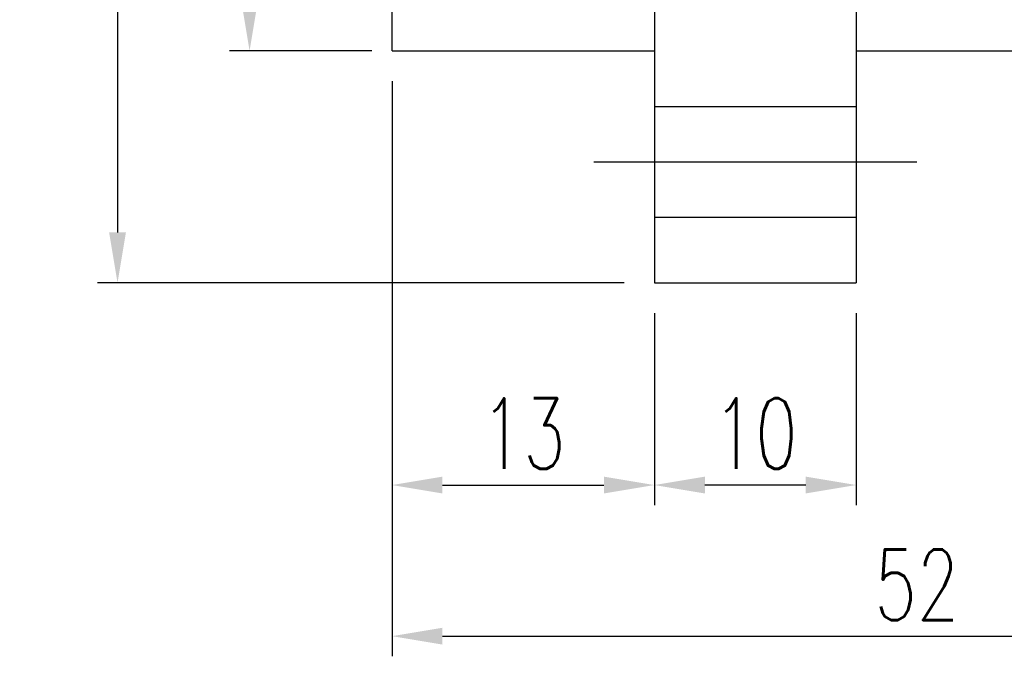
# Model space of a CAD drawing. Header units: millimetres. Extents: x 2 to 181, y -2 to 108.
# Tile 2 of 58: x 99 to 148, y -2 to 29. Entities that reach past the tile are written whole.
import ezdxf
from ezdxf.lldxf.tags import DXFTag

# ---------------------------------------------------------------- set-up
doc = ezdxf.new("R2010")
doc.units = ezdxf.units.MM
doc.header["$LTSCALE"] = 0.1
doc.layers.get('DEFPOINTS').update_dxf_attribs({"linetype": 'CONTINUOUS'})
doc.layers.add('layer 1', color=7, linetype='CONTINUOUS')
doc.styles.add('DIM-7', font='SIMPLEX.shx', dxfattribs={"width": 0.7, "bigfont": 'chineset.shx'})
tags = doc.linetypes.add('DASHED', pattern=[25.72, 12.86, -12.86]).pattern_tags.tags
tags[6:7] = [DXFTag(74, 4), DXFTag(75, 0), DXFTag(340, '0'), DXFTag(46, 0.0), DXFTag(50, 0.0), DXFTag(44, 0.0), DXFTag(45, 0.0)]
tags[4:5] = [DXFTag(74, 4), DXFTag(75, 0), DXFTag(340, '0'), DXFTag(46, 0.0), DXFTag(50, 0.0), DXFTag(44, 0.0), DXFTag(45, 0.0)]
doc.dimstyles.new('CNS', dxfattribs={"dimtxt": 3.5, "dimasz": 2.5, "dimexe": 1, "dimexo": 1.5, "dimgap": 0.09, "dimtad": 0, "dimdsep": 46, "dimtxsty": 'DIM-7', "dimcen": 0.09, "dimclrd": 1, "dimclre": 1, "dimclrt": 4, "dimadec": 0, "dimazin": 0, "dimtfac": 1, "dimtix": 1, "dimtmove": 2, "dimatfit": 3, "dimfxl": 1, "dimtvp": 0.971429, "dimtolj": 1, "dimarcsym": 0})

# ---------------------------------------------------------------- blocks, each defined once
blk = doc.blocks.new('*D2')
at = {"layer": 'DEFPOINTS', "color": 0, "transparency": 16777216}
for p in [(130.401, 16.381), (140.401, 16.381), (130.401, 6.353)]:
    blk.add_point(p, dxfattribs=at)
at = {"layer": 'layer 1', "lineweight": -2, "transparency": 16777216}
for p, q in [((130.401, 14.881), (130.401, 5.353)), ((140.401, 14.881), (140.401, 5.353)), ((137.901, 6.353), (132.901, 6.353))]:
    blk.add_line(p, q, dxfattribs=at)
at = {"layer": 'layer 1', "transparency": 16777216}
for points in [[(132.901, 6.769), (132.901, 5.936), (130.401, 6.353)], [(137.901, 6.769), (137.901, 5.936), (140.401, 6.353)]]:
    blk.add_solid(points, dxfattribs=at)
at = {"layer": 'layer 1', "transparency": 16777216, "insert": (135.401, 8.903), "char_height": 3.5, "attachment_point": 5, "style": 'DIM-7'}
blk.add_mtext('\\A1;10', dxfattribs=at)
blk = doc.blocks.new('*D3')
at = {"layer": 'DEFPOINTS', "color": 0, "transparency": 16777216}
for p in [(117.401, 27.881), (130.401, 16.381), (130.401, 6.353)]:
    blk.add_point(p, dxfattribs=at)
at = {"layer": 'layer 1', "lineweight": -2, "transparency": 16777216}
for p, q in [((117.401, 26.381), (117.401, 5.353)), ((130.401, 14.881), (130.401, 5.353)), ((119.901, 6.353), (127.901, 6.353))]:
    blk.add_line(p, q, dxfattribs=at)
at = {"layer": 'layer 1', "transparency": 16777216}
for points in [[(119.901, 6.769), (119.901, 5.936), (117.401, 6.353)], [(127.901, 6.769), (127.901, 5.936), (130.401, 6.353)]]:
    blk.add_solid(points, dxfattribs=at)
at = {"layer": 'layer 1', "transparency": 16777216, "insert": (123.901, 8.903), "char_height": 3.5, "attachment_point": 5, "style": 'DIM-7'}
blk.add_mtext('\\A1;13', dxfattribs=at)
blk = doc.blocks.new('*D4')
at = {"layer": 'DEFPOINTS', "color": 0, "transparency": 16777216}
for p in [(117.401, 27.881), (169.401, 27.881), (169.401, -1.14)]:
    blk.add_point(p, dxfattribs=at)
at = {"layer": 'layer 1', "lineweight": -2, "transparency": 16777216}
for p, q in [((117.401, 26.381), (117.401, -2.14)), ((169.401, 26.381), (169.401, -2.14)), ((119.901, -1.14), (166.901, -1.14))]:
    blk.add_line(p, q, dxfattribs=at)
at = {"layer": 'layer 1', "transparency": 16777216}
for points in [[(119.901, -0.724), (119.901, -1.557), (117.401, -1.14)], [(166.901, -0.724), (166.901, -1.557), (169.401, -1.14)]]:
    blk.add_solid(points, dxfattribs=at)
at = {"layer": 'layer 1', "transparency": 16777216, "insert": (143.401, 1.41), "char_height": 3.5, "attachment_point": 5, "style": 'DIM-7'}
blk.add_mtext('\\A1;52', dxfattribs=at)
blk = doc.blocks.new('*D5')
at = {"layer": 'DEFPOINTS', "color": 0, "transparency": 16777216}
for p in [(117.901, 66.881), (110.343, 27.881), (117.901, 27.881)]:
    blk.add_point(p, dxfattribs=at)
at = {"layer": 'layer 1', "lineweight": -2, "transparency": 16777216}
for p, q in [((116.401, 66.881), (109.343, 66.881)), ((110.343, 64.381), (110.343, 30.381)), ((116.401, 27.881), (109.343, 27.881))]:
    blk.add_line(p, q, dxfattribs=at)
at = {"layer": 'layer 1', "transparency": 16777216}
for points in [[(109.927, 64.381), (110.76, 64.381), (110.343, 66.881)], [(109.927, 30.381), (110.76, 30.381), (110.343, 27.881)]]:
    blk.add_solid(points, dxfattribs=at)
at = {"layer": 'layer 1', "transparency": 16777216, "insert": (107.793, 47.381), "char_height": 3.5, "attachment_point": 5, "rotation": 90, "style": 'DIM-7'}
blk.add_mtext('\\A1;%%c39', dxfattribs=at)
blk = doc.blocks.new('*D10')
at = {"layer": 'DEFPOINTS', "color": 0, "transparency": 16777216}
for p in [(130.401, 78.381), (103.799, 16.381), (130.401, 16.381)]:
    blk.add_point(p, dxfattribs=at)
at = {"layer": 'layer 1', "lineweight": -2, "transparency": 16777216}
for p, q in [((128.901, 78.381), (102.799, 78.381)), ((103.799, 75.881), (103.799, 18.881)), ((128.901, 16.381), (102.799, 16.381))]:
    blk.add_line(p, q, dxfattribs=at)
at = {"layer": 'layer 1', "transparency": 16777216}
for points in [[(103.382, 75.881), (104.215, 75.881), (103.799, 78.381)], [(103.382, 18.881), (104.215, 18.881), (103.799, 16.381)]]:
    blk.add_solid(points, dxfattribs=at)
at = {"layer": 'layer 1', "transparency": 16777216, "insert": (101.249, 47.381), "char_height": 3.5, "attachment_point": 5, "rotation": 90, "style": 'DIM-7'}
blk.add_mtext('\\A1;%%C62', dxfattribs=at)

msp = doc.modelspace()

# ---------------------------------------------------------------- linework, layer by layer
at = {"layer": 'layer 1', "linetype": 'Continuous'}
for p, q in [((130.401, 78.381), (130.401, 16.381)), ((140.401, 78.381), (140.401, 16.381)), ((117.401, 27.881), (117.401, 66.381)), ((117.401, 27.881), (130.401, 27.881)), ((140.401, 27.881), (169.401, 27.881)), ((130.401, 16.381), (140.401, 16.381))]:
    msp.add_line(p, q, dxfattribs=at)
at = {"layer": 'layer 1', "linetype": 'DASHED'}
for p, q in [((130.401, 25.131), (140.401, 25.131)), ((130.401, 19.631), (140.401, 19.631))]:
    msp.add_line(p, q, dxfattribs=at)
at = {"layer": 'layer 1'}
msp.add_line((127.401, 22.381), (143.401, 22.381), dxfattribs=at)

# ---------------------------------------------------------------- dimensions: what is measured, and where the dimension line sits
for base, p1, p2, text, picture, middle in [((103.799, 16.381), (130.401, 78.381), (130.401, 16.381), '%%C<>', '*D10', (101.249, 47.381)), ((110.343, 27.881), (117.901, 66.881), (117.901, 27.881), '%%c<>', '*D5', (107.793, 47.381))]:
    dim = msp.add_linear_dim(base=base, p1=p1, p2=p2, angle=90, text=text, dimstyle='CNS', override={"dimgap": 0.8, "dimtad": 1, "dimclrd": 256, "dimclre": 256, "dimclrt": 256, "dimadec": 2, "dimazin": 2, "dimtmove": 1, "dimatfit": 0}, dxfattribs=at)
    dim.commit()
    dim.dimension.update_dxf_attribs({"geometry": picture, "text_midpoint": middle})
for base, p1, p2, picture, middle in [((130.401, 6.353), (117.401, 27.881), (130.401, 16.381), '*D3', (123.901, 8.903)), ((169.401, -1.14), (117.401, 27.881), (169.401, 27.881), '*D4', (143.401, 1.41)), ((130.401, 6.353), (140.401, 16.381), (130.401, 16.381), '*D2', (135.401, 8.903))]:
    dim = msp.add_linear_dim(base=base, p1=p1, p2=p2, dimstyle='CNS', override={"dimgap": 0.8, "dimtad": 1, "dimclrd": 256, "dimclre": 256, "dimclrt": 256, "dimadec": 2, "dimazin": 2, "dimtmove": 1, "dimatfit": 0}, dxfattribs=at)
    dim.commit()
    dim.dimension.update_dxf_attribs({"geometry": picture, "text_midpoint": middle})

doc.saveas('drawing.dxf')
